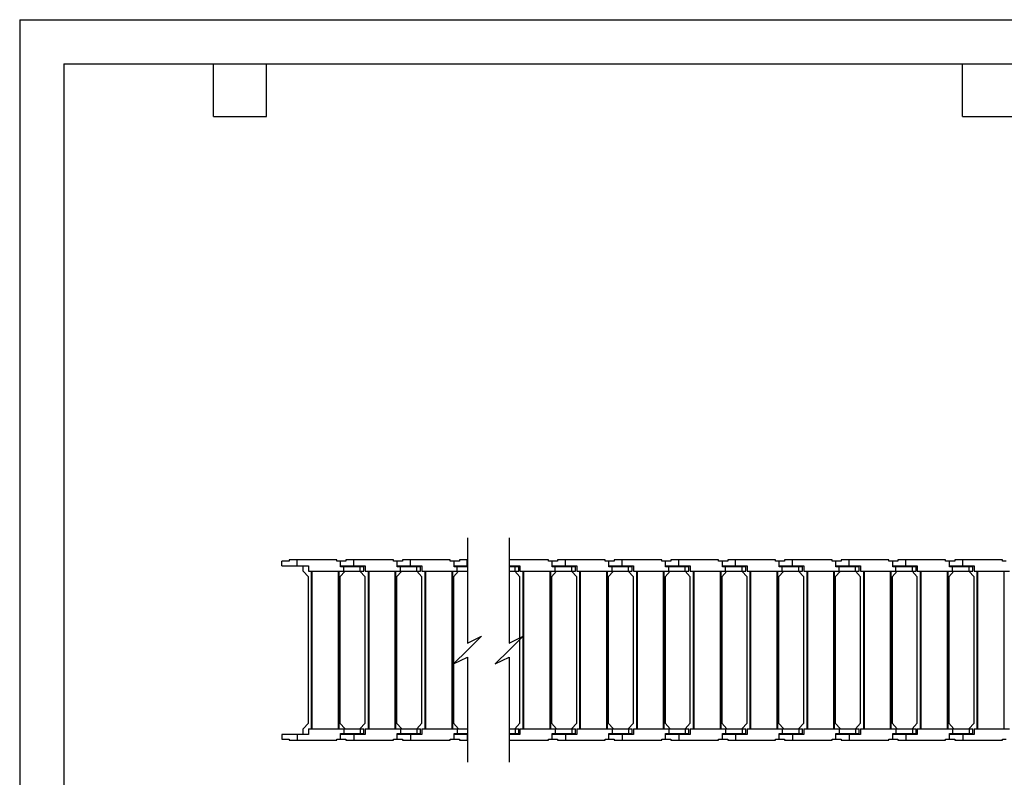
# Model space of a CAD drawing. Header units: millimetres. Extents: x 0 to 1537, y 0 to 1187.
# Tile 2 of 13: x 0 to 781, y 587 to 1187. Entities that reach past the tile are written whole.
import ezdxf

# ---------------------------------------------------------------- set-up
doc = ezdxf.new("R2010")
doc.units = ezdxf.units.MM
doc.header["$LTSCALE"] = 5.5
doc.layers.add('DIMENSIONS', color=140, linetype='Continuous', lineweight=25)
doc.layers.add('TEXT', color=140, linetype='Continuous', lineweight=25)

msp = doc.modelspace()

# ---------------------------------------------------------------- linework, layer by layer
at = {"color": 7, "linetype": 'Continuous'}
for q in [(0.01, 0.01), (1536.71, 1187.46)]:
    msp.add_line((0.01, 1187.46), q, dxfattribs=at)
for p, q in [((207.88, 754.69), (207.88, 758.39)), ((213.58, 758.39), (207.88, 758.39)), ((213.58, 759.39), (213.58, 758.39)), ((219.88, 759.39), (213.58, 759.39)), ((219.88, 754.69), (219.88, 759.39)), ((251.38, 759.39), (219.88, 759.39)), ((251.38, 758.39), (251.38, 759.39)), ((254.38, 758.39), (251.38, 758.39)), ((254.38, 753.89), (254.38, 758.39)), ((258.58, 758.39), (254.38, 758.39)), ((254.38, 753.89), (254.38, 758.39)), ((254.38, 758.39), (254.38, 758.39)), ((258.58, 759.39), (258.58, 758.39)), ((264.88, 759.39), (258.58, 759.39)), ((264.88, 754.69), (264.88, 759.39)), ((296.38, 759.39), (264.88, 759.39)), ((296.38, 758.39), (296.38, 759.39)), ((299.38, 758.39), (296.38, 758.39)), ((299.38, 753.89), (299.38, 758.39)), ((299.38, 753.89), (299.38, 758.39)), ((299.38, 758.39), (299.38, 758.39)), ((303.58, 758.39), (299.38, 758.39)), ((303.58, 759.39), (303.58, 758.39)), ((309.88, 759.39), (303.58, 759.39)), ((309.88, 754.69), (309.88, 759.39)), ((341.38, 759.39), (309.88, 759.39)), ((341.38, 758.39), (341.38, 759.39)), ((344.38, 758.39), (341.38, 758.39)), ((344.38, 753.89), (344.38, 758.39)), ((344.38, 753.89), (344.38, 758.39)), ((344.38, 758.39), (344.38, 758.39)), ((348.58, 758.39), (344.38, 758.39)), ((348.58, 759.39), (348.58, 758.39)), ((354.88, 759.39), (348.58, 759.39)), ((354.88, 754.69), (354.88, 759.39)), ((355.05, 759.39), (354.88, 759.39)), ((419.13, 759.39), (388.05, 759.39)), ((419.13, 758.39), (419.13, 759.39)), ((422.13, 758.39), (419.13, 758.39)), ((422.13, 753.89), (422.13, 758.39)), ((422.13, 753.89), (422.13, 758.39)), ((422.13, 758.39), (422.13, 758.39)), ((426.33, 758.39), (422.13, 758.39)), ((426.33, 759.39), (426.33, 758.39)), ((432.63, 759.39), (426.33, 759.39)), ((432.63, 754.69), (432.63, 759.39)), ((464.13, 759.39), (432.63, 759.39)), ((464.13, 758.39), (464.13, 759.39)), ((467.13, 758.39), (464.13, 758.39)), ((467.13, 753.89), (467.13, 758.39)), ((467.13, 753.89), (467.13, 758.39)), ((467.13, 758.39), (467.13, 758.39)), ((471.33, 758.39), (467.13, 758.39)), ((471.33, 759.39), (471.33, 758.39)), ((477.63, 759.39), (471.33, 759.39)), ((477.63, 754.69), (477.63, 759.39)), ((509.13, 759.39), (477.63, 759.39)), ((509.13, 758.39), (509.13, 759.39)), ((512.13, 758.39), (509.13, 758.39)), ((512.13, 753.89), (512.13, 758.39)), ((512.13, 753.89), (512.13, 758.39)), ((512.13, 758.39), (512.13, 758.39)), ((516.33, 758.39), (512.13, 758.39)), ((516.33, 759.39), (516.33, 758.39)), ((522.63, 759.39), (516.33, 759.39)), ((522.63, 754.69), (522.63, 759.39)), ((554.13, 759.39), (522.63, 759.39)), ((554.13, 758.39), (554.13, 759.39)), ((557.13, 758.39), (554.13, 758.39)), ((557.13, 753.89), (557.13, 758.39)), ((561.33, 758.39), (557.13, 758.39)), ((557.13, 753.89), (557.13, 758.39)), ((557.13, 758.39), (557.13, 758.39)), ((561.33, 759.39), (561.33, 758.39)), ((567.63, 759.39), (561.33, 759.39)), ((567.63, 754.69), (567.63, 759.39)), ((599.13, 759.39), (567.63, 759.39)), ((599.13, 758.39), (599.13, 759.39)), ((602.13, 758.39), (599.13, 758.39)), ((602.13, 753.89), (602.13, 758.39)), ((602.13, 753.89), (602.13, 758.39)), ((602.13, 758.39), (602.13, 758.39)), ((606.33, 758.39), (602.13, 758.39)), ((606.33, 759.39), (606.33, 758.39)), ((612.63, 759.39), (606.33, 759.39)), ((612.63, 754.69), (612.63, 759.39)), ((644.13, 759.39), (612.63, 759.39)), ((644.13, 758.39), (644.13, 759.39)), ((647.13, 758.39), (644.13, 758.39)), ((647.13, 753.89), (647.13, 758.39)), ((647.13, 753.89), (647.13, 758.39)), ((647.13, 758.39), (647.13, 758.39)), ((651.33, 758.39), (647.13, 758.39)), ((651.33, 759.39), (651.33, 758.39)), ((657.63, 759.39), (651.33, 759.39)), ((657.63, 754.69), (657.63, 759.39)), ((689.13, 759.39), (657.63, 759.39)), ((689.13, 758.39), (689.13, 759.39)), ((692.13, 758.39), (689.13, 758.39)), ((692.13, 753.89), (692.13, 758.39)), ((692.13, 753.89), (692.13, 758.39)), ((692.13, 758.39), (692.13, 758.39)), ((696.33, 758.39), (692.13, 758.39)), ((696.33, 759.39), (696.33, 758.39)), ((702.63, 759.39), (696.33, 759.39)), ((702.63, 754.69), (702.63, 759.39)), ((734.13, 759.39), (702.63, 759.39)), ((734.13, 758.39), (734.13, 759.39)), ((737.13, 758.39), (734.13, 758.39)), ((737.13, 753.89), (737.13, 758.39)), ((737.13, 753.89), (737.13, 758.39)), ((737.13, 758.39), (737.13, 758.39)), ((741.33, 758.39), (737.13, 758.39)), ((741.33, 759.39), (741.33, 758.39)), ((747.63, 759.39), (741.33, 759.39)), ((747.63, 754.69), (747.63, 759.39)), ((779.13, 759.39), (747.63, 759.39)), ((779.13, 758.39), (779.13, 759.39)), ((782.13, 758.39), (779.13, 758.39)), ((207.88, 754.69), (219.88, 754.69)), ((219.88, 754.69), (228.88, 754.69)), ((224.78, 750.39), (224.78, 754.69)), ((228.88, 745.89), (224.78, 750.39)), ((228.88, 754.69), (228.88, 750.39)), ((228.88, 750.39), (256.88, 750.39)), ((231.48, 625.39), (231.48, 750.39)), ((231.98, 625.39), (231.98, 750.39)), ((252.78, 625.39), (252.78, 750.39)), ((253.28, 625.39), (253.28, 750.39)), ((257.98, 750.39), (253.88, 745.89)), ((254.38, 754.69), (264.88, 754.69)), ((256.88, 753.89), (254.38, 753.89)), ((256.88, 750.39), (256.88, 753.89)), ((269.98, 753.89), (256.88, 753.89)), ((256.88, 750.39), (269.98, 750.39)), ((259.88, 753.89), (259.88, 754.69)), ((264.88, 754.69), (273.88, 754.69)), ((273.88, 745.89), (269.78, 750.39)), ((269.88, 754.69), (269.88, 753.89)), ((269.98, 750.39), (269.98, 753.89)), ((272.88, 753.89), (269.98, 753.89)), ((269.98, 750.39), (272.88, 750.39)), ((272.88, 750.39), (272.88, 753.89)), ((273.88, 754.69), (273.88, 750.39)), ((273.88, 750.39), (301.88, 750.39)), ((276.48, 625.39), (276.48, 750.39)), ((276.98, 625.39), (276.98, 750.39)), ((297.78, 625.39), (297.78, 750.39)), ((298.28, 625.39), (298.28, 750.39)), ((302.98, 750.39), (298.88, 745.89)), ((299.38, 754.69), (309.88, 754.69)), ((301.88, 753.89), (299.38, 753.89)), ((301.88, 750.39), (301.88, 753.89)), ((314.98, 753.89), (301.88, 753.89)), ((301.88, 750.39), (314.98, 750.39)), ((304.88, 753.89), (304.88, 754.69)), ((309.88, 754.69), (318.88, 754.69)), ((318.88, 745.89), (314.78, 750.39)), ((314.88, 754.69), (314.88, 753.89)), ((314.98, 750.39), (314.98, 753.89)), ((317.88, 753.89), (314.98, 753.89)), ((314.98, 750.39), (317.88, 750.39)), ((317.88, 750.39), (317.88, 753.89)), ((318.88, 754.69), (318.88, 750.39)), ((318.88, 750.39), (346.88, 750.39)), ((321.48, 625.39), (321.48, 750.39)), ((321.98, 625.39), (321.98, 750.39)), ((342.78, 625.39), (342.78, 750.39)), ((343.28, 625.39), (343.28, 750.39)), ((347.98, 750.39), (343.88, 745.89)), ((344.38, 754.69), (354.88, 754.69)), ((346.88, 753.89), (344.38, 753.89)), ((346.88, 750.39), (346.88, 753.89)), ((355.05, 753.89), (346.88, 753.89)), ((346.88, 750.39), (355.05, 750.39)), ((349.88, 753.89), (349.88, 754.69)), ((354.88, 754.69), (355.05, 754.69)), ((388.05, 754.69), (396.63, 754.69)), ((392.72, 753.89), (388.05, 753.89)), ((388.05, 750.39), (392.72, 750.39)), ((396.63, 745.89), (392.53, 750.39)), ((392.63, 754.69), (392.63, 753.89)), ((392.72, 750.39), (392.72, 753.89)), ((395.63, 753.89), (392.72, 753.89)), ((392.72, 750.39), (395.63, 750.39)), ((395.63, 750.39), (395.63, 753.89)), ((396.63, 754.69), (396.63, 750.39)), ((396.63, 750.39), (424.63, 750.39)), ((399.23, 625.39), (399.23, 750.39)), ((399.73, 625.39), (399.73, 750.39)), ((420.53, 625.39), (420.53, 750.39)), ((421.03, 625.39), (421.03, 750.39)), ((425.73, 750.39), (421.63, 745.89)), ((422.13, 754.69), (432.63, 754.69)), ((424.63, 753.89), (422.13, 753.89)), ((424.63, 750.39), (424.63, 753.89)), ((437.72, 753.89), (424.63, 753.89)), ((424.63, 750.39), (437.72, 750.39)), ((427.63, 753.89), (427.63, 754.69)), ((432.63, 754.69), (441.63, 754.69)), ((441.63, 745.89), (437.53, 750.39)), ((437.63, 754.69), (437.63, 753.89)), ((437.72, 750.39), (437.72, 753.89)), ((440.63, 753.89), (437.72, 753.89)), ((437.72, 750.39), (440.63, 750.39)), ((440.63, 750.39), (440.63, 753.89)), ((441.63, 754.69), (441.63, 750.39)), ((441.63, 750.39), (469.63, 750.39)), ((444.23, 625.39), (444.23, 750.39)), ((444.73, 625.39), (444.73, 750.39)), ((465.53, 625.39), (465.53, 750.39)), ((466.03, 625.39), (466.03, 750.39)), ((470.73, 750.39), (466.63, 745.89)), ((467.13, 754.69), (477.63, 754.69)), ((469.63, 753.89), (467.13, 753.89)), ((469.63, 750.39), (469.63, 753.89)), ((482.72, 753.89), (469.63, 753.89)), ((469.63, 750.39), (482.72, 750.39)), ((472.63, 753.89), (472.63, 754.69)), ((477.63, 754.69), (486.63, 754.69)), ((486.63, 745.89), (482.53, 750.39)), ((482.63, 754.69), (482.63, 753.89)), ((482.72, 750.39), (482.72, 753.89)), ((485.63, 753.89), (482.72, 753.89)), ((482.72, 750.39), (485.63, 750.39)), ((485.63, 750.39), (485.63, 753.89)), ((486.63, 754.69), (486.63, 750.39)), ((486.63, 750.39), (514.63, 750.39)), ((489.23, 625.39), (489.23, 750.39)), ((489.73, 625.39), (489.73, 750.39)), ((510.53, 625.39), (510.53, 750.39)), ((511.03, 625.39), (511.03, 750.39)), ((515.73, 750.39), (511.63, 745.89)), ((512.13, 754.69), (522.63, 754.69)), ((514.63, 753.89), (512.13, 753.89)), ((514.63, 750.39), (514.63, 753.89)), ((527.72, 753.89), (514.63, 753.89)), ((514.63, 750.39), (527.72, 750.39)), ((517.63, 753.89), (517.63, 754.69)), ((522.63, 754.69), (531.63, 754.69)), ((531.63, 745.89), (527.53, 750.39)), ((527.63, 754.69), (527.63, 753.89)), ((527.72, 750.39), (527.72, 753.89)), ((530.63, 753.89), (527.72, 753.89)), ((527.72, 750.39), (530.63, 750.39)), ((530.63, 750.39), (530.63, 753.89)), ((531.63, 754.69), (531.63, 750.39)), ((531.63, 750.39), (559.63, 750.39)), ((534.23, 625.39), (534.23, 750.39)), ((534.73, 625.39), (534.73, 750.39)), ((555.53, 625.39), (555.53, 750.39)), ((556.03, 625.39), (556.03, 750.39)), ((560.73, 750.39), (556.63, 745.89)), ((557.13, 754.69), (567.63, 754.69)), ((559.63, 753.89), (557.13, 753.89)), ((559.63, 750.39), (559.63, 753.89)), ((572.72, 753.89), (559.63, 753.89)), ((559.63, 750.39), (572.72, 750.39)), ((562.63, 753.89), (562.63, 754.69)), ((567.63, 754.69), (576.63, 754.69)), ((576.63, 745.89), (572.53, 750.39)), ((572.63, 754.69), (572.63, 753.89)), ((572.72, 750.39), (572.72, 753.89)), ((575.63, 753.89), (572.72, 753.89)), ((572.72, 750.39), (575.63, 750.39)), ((575.63, 750.39), (575.63, 753.89)), ((576.63, 754.69), (576.63, 750.39)), ((576.63, 750.39), (604.63, 750.39)), ((579.23, 625.39), (579.23, 750.39)), ((579.73, 625.39), (579.73, 750.39)), ((600.53, 625.39), (600.53, 750.39)), ((601.03, 625.39), (601.03, 750.39)), ((605.73, 750.39), (601.63, 745.89)), ((602.13, 754.69), (612.63, 754.69)), ((604.63, 753.89), (602.13, 753.89)), ((604.63, 750.39), (604.63, 753.89)), ((617.72, 753.89), (604.63, 753.89)), ((604.63, 750.39), (617.72, 750.39)), ((607.63, 753.89), (607.63, 754.69)), ((612.63, 754.69), (621.63, 754.69)), ((621.63, 745.89), (617.53, 750.39)), ((617.63, 754.69), (617.63, 753.89)), ((617.72, 750.39), (617.72, 753.89)), ((620.63, 753.89), (617.72, 753.89)), ((617.72, 750.39), (620.63, 750.39)), ((620.63, 750.39), (620.63, 753.89)), ((621.63, 754.69), (621.63, 750.39)), ((621.63, 750.39), (649.63, 750.39)), ((624.23, 625.39), (624.23, 750.39)), ((624.73, 625.39), (624.73, 750.39)), ((645.53, 625.39), (645.53, 750.39)), ((646.03, 625.39), (646.03, 750.39)), ((650.73, 750.39), (646.63, 745.89)), ((647.13, 754.69), (657.63, 754.69)), ((649.63, 753.89), (647.13, 753.89)), ((649.63, 750.39), (649.63, 753.89)), ((662.72, 753.89), (649.63, 753.89)), ((649.63, 750.39), (662.72, 750.39)), ((652.63, 753.89), (652.63, 754.69)), ((657.63, 754.69), (666.63, 754.69)), ((666.63, 745.89), (662.53, 750.39)), ((662.63, 754.69), (662.63, 753.89)), ((662.72, 750.39), (662.72, 753.89)), ((665.63, 753.89), (662.72, 753.89)), ((662.72, 750.39), (665.63, 750.39)), ((665.63, 750.39), (665.63, 753.89)), ((666.63, 754.69), (666.63, 750.39)), ((666.63, 750.39), (694.63, 750.39)), ((669.23, 625.39), (669.23, 750.39)), ((669.73, 625.39), (669.73, 750.39)), ((690.53, 625.39), (690.53, 750.39)), ((691.03, 625.39), (691.03, 750.39)), ((695.73, 750.39), (691.63, 745.89)), ((692.13, 754.69), (702.63, 754.69)), ((694.63, 753.89), (692.13, 753.89)), ((694.63, 750.39), (694.63, 753.89)), ((707.72, 753.89), (694.63, 753.89)), ((694.63, 750.39), (707.72, 750.39)), ((697.63, 753.89), (697.63, 754.69)), ((702.63, 754.69), (711.63, 754.69)), ((711.63, 745.89), (707.53, 750.39)), ((707.63, 754.69), (707.63, 753.89)), ((707.72, 750.39), (707.72, 753.89)), ((710.63, 753.89), (707.72, 753.89)), ((707.72, 750.39), (710.63, 750.39)), ((710.63, 750.39), (710.63, 753.89)), ((711.63, 754.69), (711.63, 750.39)), ((711.63, 750.39), (739.63, 750.39)), ((714.23, 625.39), (714.23, 750.39)), ((714.73, 625.39), (714.73, 750.39)), ((735.53, 625.39), (735.53, 750.39)), ((736.03, 625.39), (736.03, 750.39)), ((740.73, 750.39), (736.63, 745.89)), ((737.13, 754.69), (747.63, 754.69)), ((739.63, 753.89), (737.13, 753.89)), ((739.63, 750.39), (739.63, 753.89)), ((752.72, 753.89), (739.63, 753.89)), ((739.63, 750.39), (752.72, 750.39)), ((742.63, 753.89), (742.63, 754.69)), ((747.63, 754.69), (756.63, 754.69)), ((756.63, 745.89), (752.53, 750.39)), ((752.63, 754.69), (752.63, 753.89)), ((752.72, 750.39), (752.72, 753.89)), ((755.63, 753.89), (752.72, 753.89)), ((752.72, 750.39), (755.63, 750.39)), ((755.63, 750.39), (755.63, 753.89)), ((756.63, 754.69), (756.63, 750.39)), ((756.63, 750.39), (784.63, 750.39)), ((759.23, 625.39), (759.23, 750.39)), ((759.73, 625.39), (759.73, 750.39)), ((780.53, 625.39), (780.53, 750.39)), ((228.88, 629.89), (228.88, 745.89)), ((253.88, 745.89), (253.88, 629.89)), ((273.88, 629.89), (273.88, 745.89)), ((298.88, 745.89), (298.88, 629.89)), ((318.88, 629.89), (318.88, 745.89)), ((343.88, 745.89), (343.88, 629.89)), ((396.63, 629.89), (396.63, 745.89)), ((421.63, 745.89), (421.63, 629.89)), ((441.63, 629.89), (441.63, 745.89)), ((466.63, 745.89), (466.63, 629.89)), ((486.63, 629.89), (486.63, 745.89)), ((511.63, 745.89), (511.63, 629.89)), ((531.63, 629.89), (531.63, 745.89)), ((556.63, 745.89), (556.63, 629.89)), ((576.63, 629.89), (576.63, 745.89)), ((601.63, 745.89), (601.63, 629.89)), ((621.63, 629.89), (621.63, 745.89)), ((646.63, 745.89), (646.63, 629.89)), ((666.63, 629.89), (666.63, 745.89)), ((691.63, 745.89), (691.63, 629.89)), ((711.63, 629.89), (711.63, 745.89)), ((736.63, 745.89), (736.63, 629.89)), ((756.63, 629.89), (756.63, 745.89)), ((224.78, 625.39), (228.88, 629.89)), ((224.78, 621.09), (224.78, 625.39)), ((228.88, 625.39), (228.88, 621.09)), ((228.88, 625.39), (256.88, 625.39)), ((253.88, 629.89), (257.98, 625.39)), ((256.88, 625.39), (256.88, 621.89)), ((256.88, 625.39), (269.98, 625.39)), ((269.78, 625.39), (273.88, 629.89)), ((269.98, 625.39), (269.98, 621.89)), ((269.98, 625.39), (272.88, 625.39)), ((272.88, 621.89), (272.88, 625.39)), ((273.88, 625.39), (273.88, 621.09)), ((273.88, 625.39), (301.88, 625.39)), ((298.88, 629.89), (302.98, 625.39)), ((301.88, 625.39), (301.88, 621.89)), ((301.88, 625.39), (314.98, 625.39)), ((314.78, 625.39), (318.88, 629.89)), ((314.98, 625.39), (314.98, 621.89)), ((314.98, 625.39), (317.88, 625.39)), ((317.88, 621.89), (317.88, 625.39)), ((318.88, 625.39), (318.88, 621.09)), ((318.88, 625.39), (346.88, 625.39)), ((343.88, 629.89), (347.98, 625.39)), ((346.88, 625.39), (346.88, 621.89)), ((346.88, 625.39), (355.05, 625.39)), ((388.05, 625.39), (392.72, 625.39)), ((392.53, 625.39), (396.63, 629.89)), ((392.72, 625.39), (392.72, 621.89)), ((392.72, 625.39), (395.63, 625.39)), ((395.63, 621.89), (395.63, 625.39)), ((396.63, 625.39), (396.63, 621.09)), ((396.63, 625.39), (424.63, 625.39)), ((421.63, 629.89), (425.73, 625.39)), ((424.63, 625.39), (424.63, 621.89)), ((424.63, 625.39), (437.72, 625.39)), ((437.53, 625.39), (441.63, 629.89)), ((437.72, 625.39), (437.72, 621.89)), ((437.72, 625.39), (440.63, 625.39)), ((440.63, 621.89), (440.63, 625.39)), ((441.63, 625.39), (469.63, 625.39)), ((441.63, 625.39), (441.63, 621.09)), ((466.63, 629.89), (470.73, 625.39)), ((469.63, 625.39), (469.63, 621.89)), ((469.63, 625.39), (482.72, 625.39)), ((482.53, 625.39), (486.63, 629.89)), ((482.72, 625.39), (482.72, 621.89)), ((482.72, 625.39), (485.63, 625.39)), ((485.63, 621.89), (485.63, 625.39)), ((486.63, 625.39), (514.63, 625.39)), ((486.63, 625.39), (486.63, 621.09)), ((511.63, 629.89), (515.73, 625.39)), ((514.63, 625.39), (514.63, 621.89)), ((514.63, 625.39), (527.72, 625.39)), ((527.53, 625.39), (531.63, 629.89)), ((527.72, 625.39), (527.72, 621.89)), ((527.72, 625.39), (530.63, 625.39)), ((530.63, 621.89), (530.63, 625.39)), ((531.63, 625.39), (531.63, 621.09)), ((531.63, 625.39), (559.63, 625.39)), ((556.63, 629.89), (560.73, 625.39)), ((559.63, 625.39), (559.63, 621.89)), ((559.63, 625.39), (572.72, 625.39)), ((572.53, 625.39), (576.63, 629.89)), ((572.72, 625.39), (572.72, 621.89)), ((572.72, 625.39), (575.63, 625.39)), ((575.63, 621.89), (575.63, 625.39)), ((576.63, 625.39), (576.63, 621.09)), ((576.63, 625.39), (604.63, 625.39)), ((601.63, 629.89), (605.73, 625.39)), ((604.63, 625.39), (604.63, 621.89)), ((604.63, 625.39), (617.72, 625.39)), ((617.53, 625.39), (621.63, 629.89)), ((617.72, 625.39), (617.72, 621.89)), ((617.72, 625.39), (620.63, 625.39)), ((620.63, 621.89), (620.63, 625.39)), ((621.63, 625.39), (649.63, 625.39)), ((621.63, 625.39), (621.63, 621.09)), ((646.63, 629.89), (650.73, 625.39)), ((649.63, 625.39), (649.63, 621.89)), ((649.63, 625.39), (662.72, 625.39)), ((662.53, 625.39), (666.63, 629.89)), ((662.72, 625.39), (662.72, 621.89)), ((662.72, 625.39), (665.63, 625.39)), ((665.63, 621.89), (665.63, 625.39)), ((666.63, 625.39), (666.63, 621.09)), ((666.63, 625.39), (694.63, 625.39)), ((691.63, 629.89), (695.73, 625.39)), ((694.63, 625.39), (694.63, 621.89)), ((694.63, 625.39), (707.72, 625.39)), ((707.53, 625.39), (711.63, 629.89)), ((707.72, 625.39), (707.72, 621.89)), ((707.72, 625.39), (710.63, 625.39)), ((710.63, 621.89), (710.63, 625.39)), ((711.63, 625.39), (711.63, 621.09)), ((711.63, 625.39), (739.63, 625.39)), ((736.63, 629.89), (740.73, 625.39)), ((739.63, 625.39), (739.63, 621.89)), ((739.63, 625.39), (752.72, 625.39)), ((752.53, 625.39), (756.63, 629.89)), ((752.72, 625.39), (752.72, 621.89)), ((752.72, 625.39), (755.63, 625.39)), ((755.63, 621.89), (755.63, 625.39)), ((756.63, 625.39), (756.63, 621.09)), ((756.63, 625.39), (784.63, 625.39)), ((207.88, 621.09), (207.88, 617.39)), ((219.88, 621.09), (207.88, 621.09)), ((207.88, 617.39), (213.58, 617.39)), ((213.58, 617.39), (213.58, 616.39)), ((219.88, 621.09), (219.88, 616.39)), ((228.88, 621.09), (219.88, 621.09)), ((251.38, 617.39), (254.38, 617.39)), ((251.38, 616.39), (251.38, 617.39)), ((254.38, 617.39), (254.38, 621.89)), ((254.38, 621.89), (256.88, 621.89)), ((254.38, 617.39), (254.38, 621.89)), ((264.88, 621.09), (254.38, 621.09)), ((254.38, 617.39), (258.58, 617.39)), ((254.38, 617.39), (254.38, 617.39)), ((256.88, 621.89), (269.98, 621.89)), ((258.58, 617.39), (258.58, 616.39)), ((259.88, 621.89), (259.88, 621.09)), ((264.88, 621.09), (264.88, 616.39)), ((273.88, 621.09), (264.88, 621.09)), ((269.88, 621.09), (269.88, 621.89)), ((269.98, 621.89), (272.88, 621.89)), ((296.38, 617.39), (299.38, 617.39)), ((296.38, 616.39), (296.38, 617.39)), ((299.38, 617.39), (299.38, 621.89)), ((299.38, 621.89), (301.88, 621.89)), ((299.38, 617.39), (299.38, 621.89)), ((309.88, 621.09), (299.38, 621.09)), ((299.38, 617.39), (299.38, 617.39)), ((299.38, 617.39), (303.58, 617.39)), ((301.88, 621.89), (314.98, 621.89)), ((303.58, 617.39), (303.58, 616.39)), ((304.88, 621.89), (304.88, 621.09)), ((309.88, 621.09), (309.88, 616.39)), ((318.88, 621.09), (309.88, 621.09)), ((314.88, 621.09), (314.88, 621.89)), ((314.98, 621.89), (317.88, 621.89)), ((341.38, 617.39), (344.38, 617.39)), ((341.38, 616.39), (341.38, 617.39)), ((344.38, 617.39), (344.38, 621.89)), ((344.38, 621.89), (346.88, 621.89)), ((344.38, 617.39), (344.38, 621.89)), ((354.88, 621.09), (344.38, 621.09)), ((344.38, 617.39), (344.38, 617.39)), ((344.38, 617.39), (348.58, 617.39)), ((346.88, 621.89), (355.05, 621.89)), ((348.58, 617.39), (348.58, 616.39)), ((349.88, 621.89), (349.88, 621.09)), ((354.88, 621.09), (354.88, 616.39)), ((355.05, 621.09), (354.88, 621.09)), ((388.05, 621.89), (392.72, 621.89)), ((396.63, 621.09), (388.05, 621.09)), ((392.63, 621.09), (392.63, 621.89)), ((392.72, 621.89), (395.63, 621.89)), ((419.13, 617.39), (422.13, 617.39)), ((419.13, 616.39), (419.13, 617.39)), ((422.13, 617.39), (422.13, 621.89)), ((422.13, 621.89), (424.63, 621.89)), ((422.13, 617.39), (422.13, 621.89)), ((432.63, 621.09), (422.13, 621.09)), ((422.13, 617.39), (422.13, 617.39)), ((422.13, 617.39), (426.33, 617.39)), ((424.63, 621.89), (437.72, 621.89)), ((426.33, 617.39), (426.33, 616.39)), ((427.63, 621.89), (427.63, 621.09)), ((432.63, 621.09), (432.63, 616.39)), ((441.63, 621.09), (432.63, 621.09)), ((437.63, 621.09), (437.63, 621.89)), ((437.72, 621.89), (440.63, 621.89)), ((464.13, 617.39), (467.13, 617.39)), ((464.13, 616.39), (464.13, 617.39)), ((467.13, 617.39), (467.13, 621.89)), ((467.13, 621.89), (469.63, 621.89)), ((467.13, 617.39), (467.13, 621.89)), ((477.63, 621.09), (467.13, 621.09)), ((467.13, 617.39), (467.13, 617.39)), ((467.13, 617.39), (471.33, 617.39)), ((469.63, 621.89), (482.72, 621.89)), ((471.33, 617.39), (471.33, 616.39)), ((472.63, 621.89), (472.63, 621.09)), ((477.63, 621.09), (477.63, 616.39)), ((486.63, 621.09), (477.63, 621.09)), ((482.63, 621.09), (482.63, 621.89)), ((482.72, 621.89), (485.63, 621.89)), ((509.13, 617.39), (512.13, 617.39)), ((509.13, 616.39), (509.13, 617.39)), ((512.13, 617.39), (512.13, 621.89)), ((512.13, 621.89), (514.63, 621.89)), ((512.13, 617.39), (512.13, 621.89)), ((522.63, 621.09), (512.13, 621.09)), ((512.13, 617.39), (512.13, 617.39)), ((512.13, 617.39), (516.33, 617.39)), ((514.63, 621.89), (527.72, 621.89)), ((516.33, 617.39), (516.33, 616.39)), ((517.63, 621.89), (517.63, 621.09)), ((522.63, 621.09), (522.63, 616.39)), ((531.63, 621.09), (522.63, 621.09)), ((527.63, 621.09), (527.63, 621.89)), ((527.72, 621.89), (530.63, 621.89)), ((554.13, 617.39), (557.13, 617.39)), ((554.13, 616.39), (554.13, 617.39)), ((557.13, 617.39), (557.13, 621.89)), ((557.13, 621.89), (559.63, 621.89)), ((557.13, 617.39), (557.13, 621.89)), ((567.63, 621.09), (557.13, 621.09)), ((557.13, 617.39), (561.33, 617.39)), ((557.13, 617.39), (557.13, 617.39)), ((559.63, 621.89), (572.72, 621.89)), ((561.33, 617.39), (561.33, 616.39)), ((562.63, 621.89), (562.63, 621.09)), ((567.63, 621.09), (567.63, 616.39)), ((576.63, 621.09), (567.63, 621.09)), ((572.63, 621.09), (572.63, 621.89)), ((572.72, 621.89), (575.63, 621.89)), ((599.13, 617.39), (602.13, 617.39)), ((599.13, 616.39), (599.13, 617.39)), ((602.13, 617.39), (602.13, 621.89)), ((602.13, 621.89), (604.63, 621.89)), ((602.13, 617.39), (602.13, 621.89)), ((612.63, 621.09), (602.13, 621.09)), ((602.13, 617.39), (602.13, 617.39)), ((602.13, 617.39), (606.33, 617.39)), ((604.63, 621.89), (617.72, 621.89)), ((606.33, 617.39), (606.33, 616.39)), ((607.63, 621.89), (607.63, 621.09)), ((612.63, 621.09), (612.63, 616.39)), ((621.63, 621.09), (612.63, 621.09)), ((617.63, 621.09), (617.63, 621.89)), ((617.72, 621.89), (620.63, 621.89)), ((644.13, 617.39), (647.13, 617.39)), ((644.13, 616.39), (644.13, 617.39)), ((647.13, 617.39), (647.13, 621.89)), ((647.13, 621.89), (649.63, 621.89)), ((647.13, 617.39), (647.13, 621.89)), ((657.63, 621.09), (647.13, 621.09)), ((647.13, 617.39), (647.13, 617.39)), ((647.13, 617.39), (651.33, 617.39)), ((649.63, 621.89), (662.72, 621.89)), ((651.33, 617.39), (651.33, 616.39)), ((652.63, 621.89), (652.63, 621.09)), ((657.63, 621.09), (657.63, 616.39)), ((666.63, 621.09), (657.63, 621.09)), ((662.63, 621.09), (662.63, 621.89)), ((662.72, 621.89), (665.63, 621.89)), ((689.13, 617.39), (692.13, 617.39)), ((689.13, 616.39), (689.13, 617.39)), ((692.13, 617.39), (692.13, 621.89)), ((692.13, 621.89), (694.63, 621.89)), ((692.13, 617.39), (692.13, 621.89)), ((702.63, 621.09), (692.13, 621.09)), ((692.13, 617.39), (692.13, 617.39)), ((692.13, 617.39), (696.33, 617.39)), ((694.63, 621.89), (707.72, 621.89)), ((696.33, 617.39), (696.33, 616.39)), ((697.63, 621.89), (697.63, 621.09)), ((702.63, 621.09), (702.63, 616.39)), ((711.63, 621.09), (702.63, 621.09)), ((707.63, 621.09), (707.63, 621.89)), ((707.72, 621.89), (710.63, 621.89)), ((734.13, 617.39), (737.13, 617.39)), ((734.13, 616.39), (734.13, 617.39)), ((737.13, 617.39), (737.13, 621.89)), ((737.13, 621.89), (739.63, 621.89)), ((737.13, 617.39), (737.13, 621.89)), ((747.63, 621.09), (737.13, 621.09)), ((737.13, 617.39), (737.13, 617.39)), ((737.13, 617.39), (741.33, 617.39)), ((739.63, 621.89), (752.72, 621.89)), ((741.33, 617.39), (741.33, 616.39)), ((742.63, 621.89), (742.63, 621.09)), ((747.63, 621.09), (747.63, 616.39)), ((756.63, 621.09), (747.63, 621.09)), ((752.63, 621.09), (752.63, 621.89)), ((752.72, 621.89), (755.63, 621.89)), ((779.13, 617.39), (782.13, 617.39)), ((779.13, 616.39), (779.13, 617.39)), ((213.58, 616.39), (219.88, 616.39)), ((219.88, 616.39), (251.38, 616.39)), ((258.58, 616.39), (264.88, 616.39)), ((264.88, 616.39), (296.38, 616.39)), ((303.58, 616.39), (309.88, 616.39)), ((309.88, 616.39), (341.38, 616.39)), ((348.58, 616.39), (354.88, 616.39)), ((354.88, 616.39), (355.05, 616.39)), ((388.05, 616.39), (419.13, 616.39)), ((426.33, 616.39), (432.63, 616.39)), ((432.63, 616.39), (464.13, 616.39)), ((471.33, 616.39), (477.63, 616.39)), ((477.63, 616.39), (509.13, 616.39)), ((516.33, 616.39), (522.63, 616.39)), ((522.63, 616.39), (554.13, 616.39)), ((561.33, 616.39), (567.63, 616.39)), ((567.63, 616.39), (599.13, 616.39)), ((606.33, 616.39), (612.63, 616.39)), ((612.63, 616.39), (644.13, 616.39)), ((651.33, 616.39), (657.63, 616.39)), ((657.63, 616.39), (689.13, 616.39)), ((696.33, 616.39), (702.63, 616.39)), ((702.63, 616.39), (734.13, 616.39)), ((741.33, 616.39), (747.63, 616.39)), ((747.63, 616.39), (779.13, 616.39))]:
    msp.add_line(p, q)
at = {"layer": 'DIMENSIONS', "color": 140}
for p, q in [((355.05, 776.86), (355.05, 693.39)), ((388.05, 776.86), (388.05, 693.39)), ((355.05, 693.39), (366.05, 698.89)), ((366.05, 698.89), (355.05, 687.89)), ((388.05, 693.39), (399.05, 698.89)), ((399.05, 698.89), (388.05, 687.89)), ((355.05, 687.89), (344.05, 676.89)), ((388.05, 687.89), (377.05, 676.89)), ((344.05, 676.89), (355.05, 682.39)), ((355.05, 682.39), (355.05, 598.93)), ((377.05, 676.89), (388.05, 682.39)), ((388.05, 682.39), (388.05, 598.93))]:
    msp.add_line(p, q, dxfattribs=at)
at = {"layer": 'TEXT'}
for p, q in [((34.92, 1152.53), (1501.78, 1152.53)), ((34.92, 1152.53), (34.92, 34.92)), ((153.67, 1110.62), (153.67, 1152.53)), ((195.58, 1110.62), (195.58, 1152.53)), ((747.39, 1110.62), (747.39, 1152.53)), ((153.67, 1110.62), (195.58, 1110.62)), ((747.39, 1110.62), (789.3, 1110.62))]:
    msp.add_line(p, q, dxfattribs=at)

doc.saveas('drawing.dxf')
